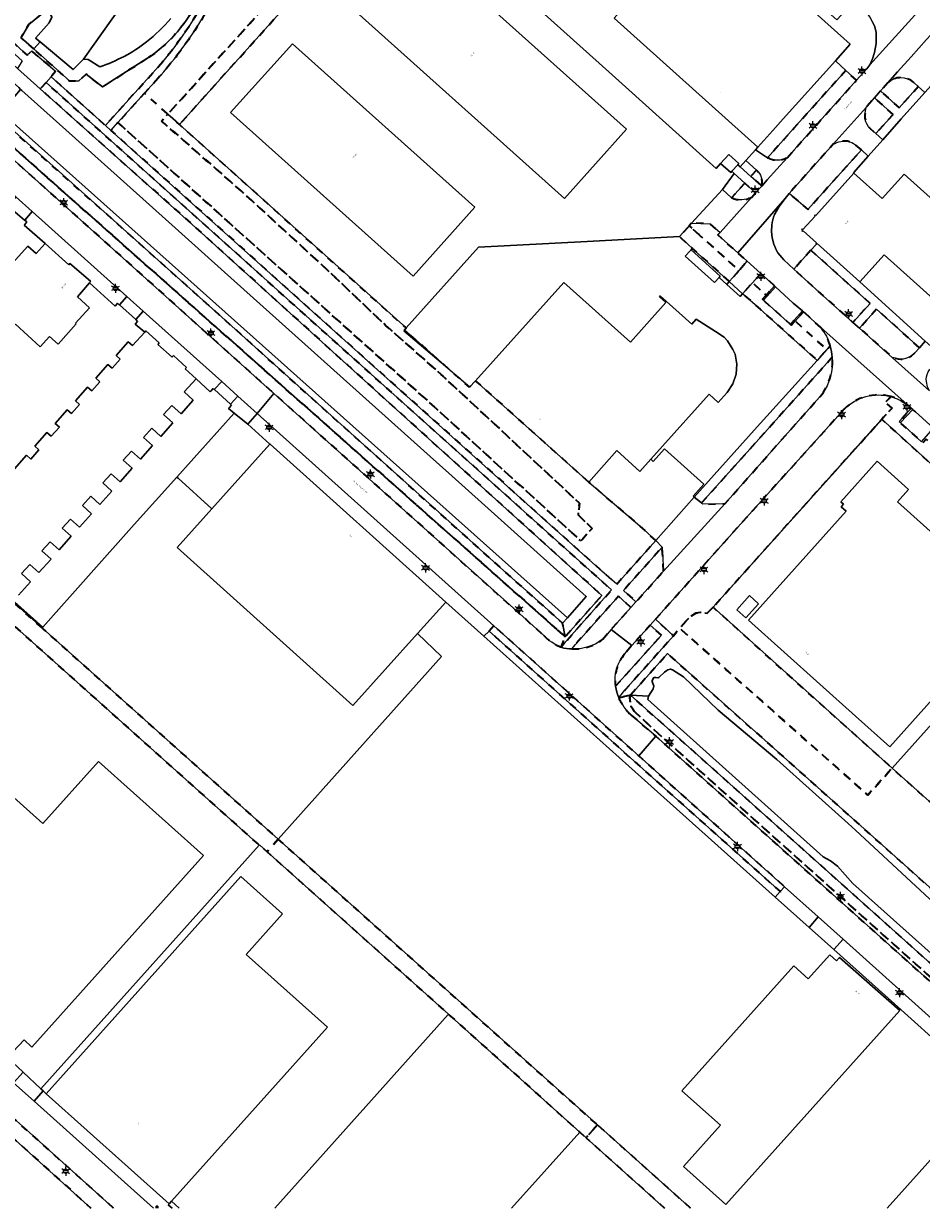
# Model space of a CAD drawing. Extents: x 105780 to 185197, y 477999 to 525027.
# Tile 46 of 256: x 106770 to 107018, y 478000 to 478327. Entities that reach past the tile are written whole.
import ezdxf
from ezdxf.enums import TextEntityAlignment as Align

# ---------------------------------------------------------------- set-up
doc = ezdxf.new("R2010")
doc.units = 0
doc.linetypes.add('XX-HIDDEN', pattern=[4, 2, -2])
for name, color, linetype, lineweight in [('B-GV-GR-HAAG_01-G', 252, 'GR-HAAG1', 13), ('B-GV-GR-MATERIAALGRENS-G', 252, 'XX-HIDDEN', 35), ('B-RO-IE-MEUBILAIR_WEGMEUBILAIR-S', 252, 'Continuous', 25), ('B-RO-IE-TERREINAFSCHEIDING_KUNSTMATIG_HEKWERK-G', 252, 'IE-TERREINAFSCHEIDING-KUNSTMATIG', 18), ('B-WE-GW-WATERGANG_SLOOT_INSTEEK-G', 252, 'Continuous', 30), ('B-XX-KG-KADASTRAAL_BEBOUWING-G', 252, 'Continuous', 20), ('B1-WE-OG-BEBOUWING-T18', 7, 'Continuous', 18), ('B1-WE-OG-TERREIN_ERF-GV', 252, 'Continuous', 18), ('B1-WE-OG-TOPOGRAFIE-T18', 10, 'Continuous', 18), ('B1-WE-VH-VERHARDING_ASFALT-GV', 252, 'Continuous', 18), ('B1-WE-VH-VERHARDING_BEDRIJFSVLOERPLAAT-GV', 252, 'Continuous', 18), ('B1-WE-VH-VERHARDING_BETONSTRAATSTEEN-GV', 252, 'Continuous', 18), ('B1-WE-VH-VERHARDING_TEGEL-GV', 252, 'Continuous', 18)]:
    doc.layers.add(name, color=color, linetype=linetype, lineweight=lineweight)
doc.styles.add('NLCS-ISO', font='NLCS-ISO.ttf')
doc.styles.add('NLCS-ISO-M200-T18', font='NLCS-ISO.ttf', dxfattribs={"height": 0.36})
doc.linetypes.add('GR-HAAG1', pattern='A,6,[176,NLCS.shx,S=0.125,R=0,X=0,Y=0],-2', length=8)
doc.linetypes.add('IE-TERREINAFSCHEIDING-KUNSTMATIG', pattern='A,4,[82,NLCS.SHX,S=0.75,R=90,X=0,Y=0],4,-2', length=10)

# ---------------------------------------------------------------- blocks, each defined once
blk = doc.blocks.new('B-SIE-WEG_LICHTMAST-SO')
at = {"ltscale": 0.1}
for p, q in [((-1.1, 0.63), (-2.19, 1.27)), ((0, 1.27), (0, 2.53)), ((1.1, 0.63), (2.19, 1.27)), ((-1.1, -0.63), (-2.19, -1.27)), ((0, -1.27), (0, -2.53)), ((1.1, -0.63), (2.19, -1.27))]:
    blk.add_line(p, q, dxfattribs=at)
at = {"flags": 128}
for points in [[(-1.16, 0.5), (1.16, 0.5)], [(-1.16, -0.5), (1.16, -0.5)]]:
    blk.add_lwpolyline(points, dxfattribs=at)
at = {"ltscale": 0.1}
blk.add_circle((0, 0), 1.27, dxfattribs=at)
at = {"style": 'NLCS-ISO'}
blk.add_attdef('TYPE', text='', height=1.8, dxfattribs=at).set_placement((0, 2.53), align=Align.BOTTOM_CENTER)

msp = doc.modelspace()

# ---------------------------------------------------------------- linework, layer by layer
at = {"layer": 'B-GV-GR-HAAG_01-G', "flags": 128}
for points in [[(106997.329, 478313.97), (106994.455, 478316.61), (106980.056, 478300.556), (106977.205, 478297.377), (106973.106, 478292.807), (106972.433, 478292.056), (106975.757, 478289.854), (106980.178, 478294.77), (106982.951, 478297.898)], [(106969.762, 478289.079), (106968.192, 478287.329), (106971.138, 478284.716), (106972.695, 478286.448)], [(106969.476, 478282.868), (106966.568, 478285.517), (106963.268, 478281.126), (106965.838, 478278.821)]]:
    msp.add_lwpolyline(points, close=True, dxfattribs=at)
at = {"layer": 'B-GV-GR-MATERIAALGRENS-G', "flags": 128}
for points in [[(106849.187, 478423.126), (106846.704, 478419.55), (106762.784, 478325.963), (106771.424, 478318.178), (106772.682, 478319.227), (106773.251, 478319.874), (106769.783, 478322.986), (106771.85, 478326.668), (106776.758, 478330.557), (106779.704, 478332.547), (106779.862, 478332.685), (106789.839, 478344.024)], [(106807.59, 478311.856), (106803.8, 478307.661), (106810.25, 478301.891), (106858.026, 478354.751), (106870.089, 478369.139)], [(106804.478, 478317.199), (106792.194, 478309.418), (106787.743, 478312.957), (106785.696, 478311.055), (106783.182, 478310.961), (106773.251, 478319.874), (106772.682, 478319.227), (106779.277, 478313.649), (106778.03, 478312.199), (106793.012, 478298.766), (106807.687, 478315.058)], [(107000.3, 478311.241), (106997.329, 478313.97), (106982.951, 478297.898), (106980.178, 478294.77), (106975.757, 478289.854)], [(106748.106, 478310.01), (106747.944, 478309.829), (106747.005, 478308.747), (106747.215, 478307.63), (106839.529, 478224.807), (106909.096, 478162.393), (106913.986, 478158.043)], [(106918.78, 478154.765), (106919.904, 478157.651), (106748.106, 478310.01)], [(106981.133, 478289.857), (106983.104, 478292.057), (106986.03, 478295.323), (107000.3, 478311.241)], [(107008.952, 478310.552), (107006.955, 478308.279), (107012.071, 478303.634), (107017.339, 478309.512), (107016.091, 478310.643)], [(106972.695, 478286.448), (106971.138, 478284.716), (106974.14, 478282.053)], [(106969.476, 478282.868), (106965.838, 478278.821)], [(106971.368, 478278.96), (106972.447, 478280.163), (106969.476, 478282.868)], [(106985.952, 478247.1), (106985.685, 478247.329), (106983.383, 478244.751), (106992.114, 478236.914), (106993.031, 478237.933)], [(106990.495, 478242.985), (106985.952, 478247.1)], [(106993.604, 478234.789), (106973.434, 478212.308), (106957.557, 478194.596), (106957.908, 478194.243), (106963.977, 478194.369), (106990.825, 478224.628)], [(107007.239, 478217.669), (107010.091, 478220.716), (107008.265, 478222.337), (107009.732, 478223.944)], [(107009.732, 478223.944), (107008.265, 478222.337), (107010.091, 478220.716), (107007.239, 478217.669), (107022.355, 478203.998), (107023.754, 478205.545), (107023.941, 478205.752), (107024.423, 478206.418), (107024.803, 478207.284), (107024.844, 478207.439), (107019.533, 478212.219), (107018.622, 478211.196), (107018.251, 478211.501), (107012.403, 478216.757), (107012.043, 478217.072), (107012.994, 478218.104), (107015.392, 478220.704)], [(107015.392, 478220.704), (107014.241, 478221.721)], [(106996.923, 478220.466), (106970.717, 478191.452), (106944.811, 478162.488), (106949.815, 478157.934), (106951.487, 478160.016), (106953.301, 478162.063), (106954.779, 478163.479), (106955.95, 478164.15), (106957.265, 478164.379), (106959.076, 478164.17), (106960.693, 478165.83), (107007.041, 478217.448), (107007.239, 478217.669)], [(106938.049, 478165.779), (106934.593, 478168.83), (106922.724, 478155.572), (106921.695, 478154.323)], [(106930.261, 478157.017), (106932.592, 478159.695), (106938.049, 478165.779)], [(107054.544, 478081.764), (107010.108, 478121.407), (107003.425, 478113.959), (106951.487, 478160.016), (106949.815, 478157.934), (106946.598, 478154.336), (106944.438, 478151.92), (106937.931, 478144.642), (106936.393, 478142.922), (106935.958, 478142.435), (106934.676, 478140.812), (106937.885, 478141.589), (106948.093, 478153.008), (106966.401, 478136.745), (107117.077, 478002.256), (107117.247, 478002.105), (107119.603, 478000.013)], [(106946.438, 478158.077), (106943.372, 478160.879), (106938.324, 478155.235), (106936.31, 478152.91)], [(106933.793, 478143.991), (106935.641, 478146.017), (106946.438, 478158.077)], [(106937.885, 478141.589), (106934.676, 478140.812)], [(107096.141, 478000.013), (106955.683, 478125.69), (106937.885, 478141.589)], [(107091.888, 478000.013), (106945.582, 478130.935), (106939.143, 478136.942)], [(106939.143, 478136.942), (106945.582, 478130.935), (107091.888, 478000.013)], [(106938.121, 478135.999), (106944.907, 478130.197), (107057.294, 478029.654), (107090.427, 478000.013)], [(106719.086, 478068.308), (106716.446, 478065.415), (106788.991, 478000.013)], [(106795.272, 478000.013), (106791.322, 478003.552), (106746.415, 478043.856), (106730.615, 478058.036), (106719.086, 478068.308)], [(106928.827, 478022.955), (106925.654, 478019.425), (106947.349, 478000.013)], [(106954.467, 478000.013), (106928.827, 478022.955)]]:
    msp.add_lwpolyline(points, dxfattribs=at)
for points in [[(106873.554, 478366.026), (106871.243, 478368.102), (106870.089, 478369.139), (106858.026, 478354.751), (106810.25, 478301.891), (106813.46, 478299.02)], [(106750.381, 478312.556), (106749.039, 478311.054), (106748.106, 478310.01), (106919.904, 478157.651), (106919.196, 478161.38), (106912.355, 478167.543), (106902.077, 478176.703), (106884.1, 478192.845), (106851.7, 478221.939), (106825.156, 478245.857), (106761.745, 478302.494)], [(106776.632, 478310.644), (106775.011, 478308.908), (106819.54, 478269.145), (106930.002, 478169.076), (106919.904, 478157.651), (106918.78, 478154.765), (106919.602, 478155.8), (106932.665, 478170.579), (106929.17, 478173.764)], [(106854.033, 478259.122), (106830.699, 478280.501), (106808.511, 478299.964), (106810.25, 478301.891), (106803.8, 478307.661), (106796.481, 478299.561), (106840.131, 478260.258), (106882.439, 478222.333), (106924.18, 478184.15), (106927.335, 478187.587), (106923.542, 478191.231), (106923.813, 478194.553), (106885.695, 478230.043), (106870.446, 478243.513)], [(107010.448, 478301.77), (107005.273, 478306.365), (107002.961, 478303.749), (107002.589, 478301.832), (107002.604, 478300.763), (107002.888, 478299.757), (107003.107, 478299.233), (107003.625, 478298.364), (107004.099, 478297.923), (107005.605, 478296.523)], [(106926.387, 478200.363), (106895.194, 478228.323), (106893.486, 478226.506), (106875.547, 478242.406), (106875.978, 478242.886), (106813.46, 478299.02), (106810.25, 478301.891), (106808.511, 478299.964), (106830.699, 478280.501), (106854.033, 478259.122), (106870.446, 478243.513), (106885.695, 478230.043), (106923.813, 478194.553), (106923.542, 478191.231), (106927.335, 478187.587), (106924.18, 478184.15), (106882.439, 478222.333), (106840.131, 478260.258), (106796.481, 478299.561), (106794.532, 478297.404), (106930.039, 478175.795), (106934.11, 478172.197), (106944.876, 478184.236), (106940.498, 478188.281)], [(107001.661, 478292.023), (107000, 478293.437), (106999.453, 478293.821), (106998.96, 478294.058), (106998.351, 478294.277), (106997.773, 478294.416), (106996.611, 478294.461), (106995.449, 478294.288), (106994.893, 478294.079), (106993.866, 478293.594), (106981.753, 478280.014), (106986.821, 478275.584)], [(106956.745, 478268.706), (106954.113, 478271.068), (106951.409, 478268.103), (106955.001, 478264.85), (106954.975, 478264.821), (106965.198, 478255.7), (106967.165, 478257.954), (106967.851, 478258.74)], [(106954.796, 478271.816), (106954.113, 478271.068), (106956.745, 478268.706), (106967.851, 478258.74), (106969.705, 478260.864), (106970.006, 478261.414), (106967.558, 478263.611), (106962.042, 478268.559), (106962.624, 478269.208), (106959.921, 478271.631)], [(106987.689, 478264.366), (106983.025, 478259.106), (106991.053, 478251.759), (106999.32, 478244.412), (107004.039, 478249.676)], [(106973.859, 478257.957), (106971.548, 478255.369), (106975.344, 478251.962), (106977.627, 478254.52)], [(106974.617, 478250.548), (106974.319, 478250.815), (106975.344, 478251.962), (106971.548, 478255.369), (106968.831, 478252.326), (106973.676, 478248.086), (106989.44, 478233.944), (106992.114, 478236.914), (106983.383, 478244.751), (106982.348, 478243.592), (106982.05, 478243.859)], [(107005.847, 478248.052), (107001.124, 478242.808), (107010.268, 478234.681), (107010.688, 478234.633), (107011.81, 478234.343), (107012.487, 478234.293), (107013.129, 478234.312), (107013.811, 478234.42), (107014.409, 478234.609), (107015.477, 478235.184), (107016.522, 478236.112), (107017.713, 478237.39)], [(106775.527, 478160.126), (106746.788, 478185.84), (106745.406, 478184.125), (106743.71, 478182.226), (106835.408, 478100.176), (106835.46, 478100.129), (106835.534, 478100.211), (106837.648, 478098.318), (106840.676, 478101.831), (106775.799, 478159.882)], [(106947.059, 478175.798), (106946.671, 478182.403), (106935.993, 478170.459), (106939.433, 478167.323)], [(106960.693, 478165.83), (106959.076, 478164.17), (106957.265, 478164.379), (106955.95, 478164.15), (106954.779, 478163.479), (106953.301, 478162.063), (106951.487, 478160.016), (107003.425, 478113.959), (107010.108, 478121.407)], [(106900.252, 478160.653), (106898.884, 478159.235), (106938.798, 478123.42), (106979.224, 478087.339), (106980.444, 478088.699), (106940.222, 478124.788)], [(106840.676, 478101.831), (106837.648, 478098.318), (106887.666, 478053.521), (106923.912, 478020.984), (106925.654, 478019.425), (106928.827, 478022.955)]]:
    msp.add_lwpolyline(points, close=True, dxfattribs=at)
for points in [[(106807.687, 478315.058, 0.069417), (106823.124, 478338.721)], [(106818.907, 478334.104, -0.1403599), (106804.478, 478317.199)], [(106822.527, 478333.037, -0.036303), (106813.472, 478319.029)], [(106813.472, 478319.029, -0.020138), (106807.59, 478311.856)], [(107016.091, 478310.643, 0.3834096), (107008.952, 478310.552)], [(106975.757, 478289.854, 0.2502152), (106981.133, 478289.857)], [(106974.14, 478282.053, 0.2761633), (106972.695, 478286.448)], [(106965.838, 478278.821, 0.2377946), (106971.368, 478278.96)], [(106993.031, 478237.933, 0.0914557), (106990.495, 478242.985)], [(106990.825, 478224.628, 0.1738935), (106993.604, 478234.789)], [(107009.732, 478223.944, 0.2716856), (106996.923, 478220.466)], [(107014.241, 478221.721, 0.0968779), (107009.732, 478223.944)], [(106913.986, 478158.043, 0.1092634), (106918.78, 478154.765)], [(106921.695, 478154.323, 0.1885699), (106930.261, 478157.017)], [(106936.31, 478152.91, 0.2161822), (106933.793, 478143.991)], [(106934.676, 478140.812, 0.0885235), (106938.121, 478135.999)], [(106939.143, 478136.942, -0.2565265), (106937.885, 478141.589)], [(106937.885, 478141.589, 0.2565265), (106939.143, 478136.942)]]:
    msp.add_lwpolyline(points, format="xyb", dxfattribs=at)
at = {"layer": 'B-RO-IE-MEUBILAIR_WEGMEUBILAIR-S'}
for points in [[(106806.996, 478000.346), (106806.846, 478000.346)], [(106806.963, 478000.629), (106807.069, 478000.523)], [(106806.963, 478000.063), (106807.069, 478000.169)], [(106807.246, 478000.746), (106807.246, 478000.596)], [(106807.246, 478000.096), (106807.246, 477999.946)], [(106807.423, 478000.523), (106807.529, 478000.629)], [(106807.423, 478000.169), (106807.529, 478000.063)], [(106807.646, 478000.346), (106807.496, 478000.346)]]:
    msp.add_lwpolyline(points, dxfattribs=at)
msp.add_circle((106807.246, 478000.346), 0.2, dxfattribs=at)
at = {"layer": 'B-RO-IE-TERREINAFSCHEIDING_KUNSTMATIG_HEKWERK-G', "flags": 128}
for points in [[(106875.978, 478242.886), (106875.547, 478242.406), (106875.356, 478242.125), (106893.6, 478226.627), (106895.194, 478228.323)], [(106960.693, 478165.83), (107007.239, 478217.668)], [(107010.108, 478121.407), (106960.693, 478165.83)], [(107010.108, 478121.407), (107054.544, 478081.764), (107075.275, 478062.923), (107089.753, 478049.981), (107109.545, 478032.2), (107141.83, 478003.471), (107142.059, 478003.15), (107145.578, 478000.013)]]:
    msp.add_lwpolyline(points, dxfattribs=at)
at = {"layer": 'B-WE-GW-WATERGANG_SLOOT_INSTEEK-G', "flags": 128}
for points in [[(106777.481, 478327.089), (106773.743, 478322.876), (106774.979, 478321.841), (106784.106, 478314.204), (106786.974, 478317.076), (106807.758, 478346.392)], [(106807.758, 478346.392), (106786.974, 478317.076), (106788.227, 478316.963), (106791.457, 478314.915)], [(106791.457, 478314.915), (106788.227, 478316.963), (106786.974, 478317.076), (106784.106, 478314.204), (106774.979, 478321.841), (106773.251, 478319.874), (106783.182, 478310.961), (106785.696, 478311.055), (106787.743, 478312.957), (106792.194, 478309.418), (106804.478, 478317.199)], [(107117.077, 478002.256), (106966.401, 478136.745), (106948.093, 478153.008), (106937.885, 478141.589), (106942.937, 478141.238), (106943.528, 478142.301), (106943.677, 478142.57), (106944.171, 478143.32), (106944.333, 478144.068), (106943.945, 478145.365), (106943.911, 478145.477), (106943.992, 478145.809), (106944.321, 478146.392), (106944.847, 478146.41), (106944.876, 478146.407), (106945.455, 478146.345), (106945.732, 478146.399), (106947.301, 478147.902), (106947.963, 478148.403), (106948.254, 478148.502), (106948.957, 478148.74), (106949.539, 478148.578), (106952.538, 478146.601), (106962.132, 478137.438), (106978.308, 478123.826), (106997.991, 478106.166), (107000, 478104.26), (107021.738, 478084.116)], [(107021.738, 478084.116), (107000, 478104.26), (106997.991, 478106.166), (106978.308, 478123.826), (106962.132, 478137.438), (106952.538, 478146.601), (106949.539, 478148.578), (106948.957, 478148.74), (106948.254, 478148.502), (106947.963, 478148.403), (106947.301, 478147.902), (106945.732, 478146.399), (106945.455, 478146.345), (106944.876, 478146.407), (106944.847, 478146.41), (106944.321, 478146.392), (106943.992, 478145.809), (106943.911, 478145.477), (106943.945, 478145.365), (106944.333, 478144.068), (106944.171, 478143.32), (106943.677, 478142.57), (106943.528, 478142.301), (106942.937, 478141.238), (106942.718, 478140.341), (106991.109, 478096.934), (106993.144, 478095.862), (106995.073, 478094.33), (106999.284, 478089.601), (107099.577, 478000.013)], [(107099.577, 478000.013), (106999.284, 478089.601), (106995.073, 478094.33), (106993.144, 478095.862), (106991.109, 478096.934), (106942.718, 478140.341), (106942.937, 478141.238), (106937.885, 478141.589), (106955.683, 478125.69), (107096.141, 478000.013)]]:
    msp.add_lwpolyline(points, dxfattribs=at)
for points in [[(106804.478, 478317.199, 0.1403599), (106818.907, 478334.104)], [(106811.089, 478328.298, -0.0475832), (106804.366, 478321.844)], [(106804.366, 478321.844, 0.0475832), (106811.089, 478328.298)], [(106804.366, 478321.844, -0.0470881), (106798.201, 478317.84)], [(106798.201, 478317.84, 0.0470881), (106804.366, 478321.844)], [(106798.201, 478317.84, -0.0363145), (106791.457, 478314.915)], [(106791.457, 478314.915, 0.0363145), (106798.201, 478317.84)]]:
    msp.add_lwpolyline(points, format="xyb", dxfattribs=at)
for points in [[(106777.481, 478327.089), (106778.257, 478328.668), (106777.583, 478330.145), (106779.704, 478332.547), (106776.758, 478330.557), (106771.85, 478326.668), (106769.783, 478322.986), (106773.251, 478319.874), (106774.979, 478321.841), (106773.743, 478322.876)], [(106775.011, 478308.908), (106768.767, 478314.528), (106759.585, 478322.86), (106758.651, 478321.817), (106757.047, 478320.018), (106764.664, 478313.196), (106769.09, 478309.233), (106769.626, 478308.706), (106769.924, 478308.413), (106780.308, 478299.11), (106808.671, 478273.695), (106825.848, 478258.238), (106882.654, 478207.406), (106887.772, 478202.827), (106925.697, 478168.735), (106920.521, 478162.879), (106919.196, 478161.38), (106919.904, 478157.651), (106930.002, 478169.076), (106819.54, 478269.145)], [(106751.515, 478313.825), (106750.381, 478312.556), (106761.745, 478302.494), (106825.156, 478245.857), (106851.7, 478221.939), (106884.1, 478192.845), (106902.077, 478176.703), (106912.355, 478167.543), (106919.196, 478161.38), (106920.521, 478162.879), (106764.263, 478302.439), (106759.223, 478306.941), (106759.2, 478306.962)], [(106808.671, 478273.695), (106780.308, 478299.11), (106769.924, 478308.413), (106769.626, 478308.706), (106766.464, 478305.044), (106764.263, 478302.439), (106920.521, 478162.879), (106925.697, 478168.735), (106887.772, 478202.827), (106882.654, 478207.406), (106825.848, 478258.238)]]:
    msp.add_lwpolyline(points, close=True, dxfattribs=at)
at = {"layer": 'B-XX-KG-KADASTRAAL_BEBOUWING-G', "flags": 128}
for points in [[(106856.839, 478334.966), (106919.722, 478278.624), (106936.839, 478297.727), (106873.956, 478354.07)], [(106983.605, 478334.638), (106980.264, 478330.912), (106967.758, 478336.439), (106966.92, 478335.505), (106958.469, 478343.084), (106951.864, 478349.007), (106949.601, 478346.483), (106933.398, 478328.414), (106973.106, 478292.807), (106977.205, 478297.377), (106980.056, 478300.556), (106994.455, 478316.61), (106998.58, 478321.21)], [(106877.943, 478257.17), (106894.978, 478276.183), (106844.607, 478321.315), (106827.571, 478302.301)], [(106962.78, 478288.25), (106965.59, 478285.74), (106965.916, 478286.11), (106967.517, 478287.928), (106967.81, 478288.26), (106965.017, 478290.755)], [(106999.59, 478285.64), (106989.044, 478273.946), (106988.858, 478274.113), (106988.684, 478273.92), (106988.87, 478273.753), (106985.524, 478270.043), (106985.338, 478270.21), (106985.164, 478270.017), (106985.35, 478269.85), (106985.183, 478269.664), (106985.377, 478269.49), (106985.544, 478269.676), (106989.268, 478266.338), (106989.101, 478266.151), (106989.295, 478265.978), (106989.461, 478266.164), (107001.2, 478255.64), (107007.89, 478263.08), (107033.96, 478239.71), (107047.5, 478254.79), (107013.413, 478285.33), (107007.412, 478278.632)], [(106788.589, 478255.341), (106788.67, 478255.435), (106788.942, 478255.752), (106783.197, 478260.683), (106782.892, 478260.327), (106776.432, 478266.171), (106773.877, 478263.393), (106771.572, 478265.5), (106766.527, 478259.856), (106766.629, 478259.586), (106762.881, 478255.466), (106766.292, 478252.355), (106762.777, 478248.42), (106768.019, 478243.737), (106768.228, 478243.971), (106775.037, 478237.714), (106777.608, 478240.512), (106779.931, 478238.417), (106784.974, 478244.046), (106784.783, 478244.217), (106788.642, 478248.45), (106785.294, 478251.502)], [(106895.194, 478228.323), (106926.387, 478200.363), (106934.15, 478209.023), (106940.516, 478203.316), (106943.531, 478206.679), (106959.607, 478224.611), (106962.121, 478222.357), (106964.571, 478225.083), (106966.166, 478227.432), (106967.096, 478230.091), (106967.302, 478232.879), (106966.786, 478235.646), (106966.205, 478236.944), (106964.682, 478239.31), (106963.745, 478240.353), (106961.417, 478241.924), (106956.056, 478245.287), (106954.841, 478243.929), (106946.1, 478251.752), (106945.887, 478251.514), (106947.675, 478249.913), (106937.902, 478238.999), (106919.519, 478255.461)], [(106822.415, 478193.004), (106812.826, 478182.341), (106861.335, 478138.718), (106879.169, 478158.549), (106886.975, 478167.23), (106838.466, 478210.853), (106838.417, 478210.799)], [(107000, 478135.792), (107009.45, 478127.33), (107043.97, 478165.82), (107011.59, 478194.89), (107014.62, 478198.3), (107005.96, 478206.11), (106995.938, 478194.936), (106996.727, 478194.228), (106996.06, 478193.484), (106997.4, 478192.282), (106970.459, 478162.243)], [(106973.26, 478166.795), (106970.779, 478169.017), (106967.271, 478165.098), (106969.751, 478162.877)], [(106713.391, 478088.523), (106753.73, 478052.48), (106765.999, 478041.518), (106770.558, 478046.428), (106772.727, 478044.376), (106820.098, 478097.307), (106791.082, 478123.258), (106775.787, 478106.177), (106741.783, 478136.531), (106709.9, 478100.821), (106710.088, 478100.302), (106711.763, 478096.615), (106712.045, 478091.003), (106712.621, 478089.646), (106713.309, 478088.643)], [(106776.671, 478031.538), (106810.567, 478001.175), (106811.23, 478001.916), (106854.267, 478049.975), (106831.895, 478070.014), (106841.904, 478081.191), (106830.38, 478091.499)], [(106964.224, 478000.983), (107012.291, 478054.549), (106995.608, 478069.165), (106994.774, 478068.259), (106992.911, 478069.903), (106986.983, 478063.293), (106983.008, 478066.835), (106952.133, 478032.397), (106962.773, 478022.868), (106952.56, 478011.466)]]:
    msp.add_lwpolyline(points, close=True, dxfattribs=at)
for points in [[(106769.028, 478169.135), (106772.385, 478172.86), (106769.881, 478175.116), (106772.151, 478177.648), (106774.641, 478175.392), (106778.006, 478179.11), (106775.483, 478181.378), (106777.741, 478183.895), (106780.256, 478181.648), (106783.596, 478185.386), (106781.106, 478187.628), (106783.356, 478190.148), (106785.854, 478187.902), (106789.201, 478191.628), (106786.697, 478193.877), (106788.974, 478196.423), (106791.469, 478194.166), (106794.828, 478197.891), (106792.324, 478200.142), (106794.587, 478202.666), (106797.093, 478200.427), (106800.432, 478204.164), (106797.928, 478206.395), (106800.198, 478208.91), (106802.703, 478206.68), (106806.04, 478210.417), (106803.533, 478212.655), (106805.814, 478215.186), (106808.305, 478212.932), (106811.654, 478216.668), (106809.016, 478219.039), (106811.309, 478221.531), (106813.918, 478219.196), (106817.26, 478222.929), (106814.733, 478225.253), (106818.024, 478228.879), (106815.021, 478231.605), (106815.114, 478231.709), (106815.391, 478232.018), (106811.76, 478235.268), (106811.487, 478234.963), (106811.396, 478234.861), (106807.49, 478238.343), (106807.592, 478238.457), (106807.87, 478238.766), (106804.182, 478242.075), (106803.903, 478241.768), (106803.873, 478241.735), (106800.488, 478238.008), (106799.308, 478239.01), (106795.979, 478235.287), (106797.125, 478234.265), (106794.869, 478231.744), (106793.708, 478232.781), (106790.365, 478229.039), (106791.506, 478228.006), (106789.26, 478225.496), (106788.107, 478226.527), (106784.763, 478222.789), (106785.903, 478221.769), (106783.64, 478219.236), (106782.498, 478220.263), (106779.149, 478216.547), (106780.299, 478215.511), (106778.028, 478212.978), (106776.881, 478214.013), (106773.52, 478210.271), (106774.683, 478209.238), (106772.409, 478206.717), (106771.259, 478207.747), (106767.92, 478204.018)], [(107073.636, 478000.013), (107049.916, 478021.247), (107037.661, 478032.218), (107008.801, 478000.013)]]:
    msp.add_lwpolyline(points, dxfattribs=at)
at = {"layer": 'B1-WE-OG-TERREIN_ERF-GV', "flags": 128}
for points in [[(106966.568, 478285.517), (106965.916, 478286.11), (106965.59, 478285.74), (106962.78, 478288.25), (106961.597, 478286.925), (106931.919, 478313.589), (106906.183, 478336.712), (106873.554, 478366.026), (106813.46, 478299.02), (106875.978, 478242.886), (106895.945, 478265.156), (106925.99, 478266.722), (106951.409, 478268.103), (106954.113, 478271.068), (106954.796, 478271.816), (106963.268, 478281.126)], [(106856.839, 478334.966), (106873.956, 478354.07), (106936.839, 478297.727), (106919.722, 478278.624)], [(106877.943, 478257.17), (106827.571, 478302.301), (106844.607, 478321.315), (106894.978, 478276.183)], [(106964.495, 478254.895), (106962.354, 478256.804), (106961.094, 478255.425), (106953.031, 478262.731), (106954.413, 478264.202), (106954.646, 478264.459), (106954.975, 478264.821), (106955.001, 478264.85), (106951.409, 478268.103), (106925.99, 478266.722), (106895.945, 478265.156), (106875.978, 478242.886), (106875.547, 478242.406), (106893.486, 478226.506), (106895.194, 478228.323), (106919.519, 478255.461), (106937.902, 478238.999), (106947.675, 478249.913), (106945.887, 478251.514), (106946.1, 478251.752), (106954.841, 478243.929), (106956.056, 478245.287), (106961.417, 478241.924), (106963.745, 478240.353), (106964.682, 478239.31), (106966.205, 478236.944), (106966.786, 478235.646), (106967.302, 478232.879), (106967.096, 478230.091), (106966.166, 478227.432), (106964.571, 478225.083), (106962.121, 478222.357), (106959.607, 478224.611), (106943.531, 478206.679), (106944.198, 478206.072), (106947.329, 478209.518), (106958.196, 478199.74), (106955.192, 478196.421), (106955.491, 478196.149), (106972.08, 478214.666), (106989.44, 478233.944), (106973.676, 478248.086), (106968.831, 478252.326), (106968.199, 478251.592)], [(106954.646, 478264.459), (106954.413, 478264.202), (106953.031, 478262.731), (106961.094, 478255.425), (106962.354, 478256.804), (106962.661, 478257.134)], [(106954.975, 478264.821), (106954.646, 478264.459), (106962.661, 478257.134), (106962.354, 478256.804), (106964.495, 478254.895), (106965.198, 478255.7)], [(106965.198, 478255.7), (106964.495, 478254.895), (106968.199, 478251.592), (106968.831, 478252.326)], [(106745.333, 478187.491), (106705.958, 478222.752), (106705.77, 478222.542), (106746.788, 478185.84), (106775.527, 478160.126), (106775.704, 478160.324)], [(106838.417, 478210.799), (106832.28, 478216.306), (106828.548, 478219.332), (106812.72, 478201.686), (106813.055, 478201.403), (106822.415, 478193.004)], [(107037.993, 478189.856), (107034.485, 478193.029), (107026.744, 478200.029), (107022.355, 478203.998), (107007.239, 478217.669), (107007.041, 478217.448), (106960.693, 478165.83), (107010.108, 478121.407), (107056.729, 478173.369), (107056.69, 478173.406), (107045.254, 478183.458), (107043.645, 478184.872)], [(106943.531, 478206.679), (106940.516, 478203.316), (106934.15, 478209.023), (106926.387, 478200.363), (106940.498, 478188.281), (106944.876, 478184.236), (106955.491, 478196.149), (106955.192, 478196.421), (106958.196, 478199.74), (106947.329, 478209.518), (106944.198, 478206.072)], [(107000, 478135.792), (106970.459, 478162.243), (106997.4, 478192.282), (106996.06, 478193.484), (106996.727, 478194.228), (106995.938, 478194.936), (107005.96, 478206.11), (107014.62, 478198.3), (107011.59, 478194.89), (107043.97, 478165.82), (107009.45, 478127.33)], [(106812.826, 478182.341), (106822.415, 478193.004), (106813.055, 478201.403), (106812.72, 478201.686), (106800.992, 478188.612), (106775.704, 478160.324), (106775.527, 478160.126), (106775.799, 478159.882), (106840.676, 478101.831), (106885.796, 478152.224), (106879.169, 478158.549), (106861.335, 478138.718)], [(106683.633, 478115.176), (106686.743, 478112.398), (106691.453, 478108.192), (106694.464, 478105.493), (106713.391, 478088.523), (106713.309, 478088.643), (106712.621, 478089.646), (106712.045, 478091.003), (106711.763, 478096.615), (106710.088, 478100.302), (106709.9, 478100.821), (106741.783, 478136.531), (106775.787, 478106.177), (106791.082, 478123.258), (106820.098, 478097.307), (106772.727, 478044.376), (106770.558, 478046.428), (106765.999, 478041.518), (106770.283, 478037.511), (106775.193, 478032.919), (106835.46, 478100.129), (106835.408, 478100.176), (106743.71, 478182.226)], [(107066.691, 478164.447), (107061.995, 478168.654), (107057.966, 478172.263), (107056.729, 478173.369), (107010.108, 478121.407), (107054.544, 478081.764), (107072.445, 478101.657), (107088.267, 478119.328), (107101.05, 478133.667), (107097.966, 478136.43), (107093.384, 478140.534)], [(106973.26, 478166.795), (106969.751, 478162.877), (106967.271, 478165.098), (106970.779, 478169.017)], [(106964.224, 478000.983), (106952.56, 478011.466), (106962.773, 478022.868), (106952.133, 478032.397), (106983.008, 478066.835), (106986.983, 478063.293), (106992.911, 478069.903), (106994.774, 478068.259), (106995.608, 478069.165), (107012.291, 478054.549)]]:
    msp.add_lwpolyline(points, close=True, dxfattribs=at)
for points in [[(106906.183, 478336.712), (106931.919, 478313.589), (106961.597, 478286.925), (106962.78, 478288.25), (106965.017, 478290.755), (106967.81, 478288.26), (106967.517, 478287.928), (106968.192, 478287.329), (106969.762, 478289.079), (106972.433, 478292.056), (106973.106, 478292.807), (106933.398, 478328.414)], [(107019.181, 478307.842), (107012.632, 478300.557), (107007.539, 478294.815), (107003.538, 478290.305), (106999.484, 478285.735), (106999.59, 478285.64), (107007.412, 478278.632), (107013.413, 478285.33), (107047.5, 478254.79)], [(106766.527, 478259.856), (106771.572, 478265.5), (106773.877, 478263.393), (106776.432, 478266.171), (106770.597, 478271.236), (106770.791, 478271.478), (106771.322, 478272.142), (106770.748, 478272.625), (106770.7, 478272.666), (106766.175, 478276.479)], [(107033.96, 478239.71), (107007.89, 478263.08), (107001.2, 478255.64), (107019.284, 478239.226)], [(106767.92, 478204.018), (106771.259, 478207.747), (106772.409, 478206.717), (106774.683, 478209.238), (106773.52, 478210.271), (106776.881, 478214.013), (106778.028, 478212.978), (106780.299, 478215.511), (106779.149, 478216.547), (106782.498, 478220.263), (106783.64, 478219.236), (106785.903, 478221.769), (106784.763, 478222.789), (106788.107, 478226.527), (106789.26, 478225.496), (106791.506, 478228.006), (106790.365, 478229.039), (106793.708, 478232.781), (106794.869, 478231.744), (106797.125, 478234.265), (106795.979, 478235.287), (106799.308, 478239.01), (106800.488, 478238.008), (106803.873, 478241.735), (106801.243, 478243.964), (106801.887, 478244.694), (106801.41, 478245.177), (106801.384, 478245.204), (106796.891, 478249.229), (106796.856, 478249.26), (106796.379, 478249.688), (106795.809, 478249.03), (106795.699, 478248.904), (106788.589, 478255.341), (106785.294, 478251.502), (106788.642, 478248.45), (106784.783, 478244.217), (106784.974, 478244.046), (106779.931, 478238.417), (106777.608, 478240.512), (106775.037, 478237.714), (106768.228, 478243.971)], [(106745.333, 478187.491), (106775.704, 478160.324), (106800.992, 478188.612), (106812.72, 478201.686), (106828.548, 478219.332), (106827.029, 478220.695), (106827.19, 478220.873), (106827.838, 478221.585), (106827.547, 478221.883), (106823.124, 478225.873), (106823.058, 478225.932), (106822.797, 478226.167), (106822.116, 478225.426), (106821.958, 478225.254), (106818.024, 478228.879), (106814.733, 478225.253), (106817.26, 478222.929), (106813.918, 478219.196), (106811.309, 478221.531), (106809.016, 478219.039), (106811.654, 478216.668), (106808.305, 478212.932), (106805.814, 478215.186), (106803.533, 478212.655), (106806.04, 478210.417), (106802.703, 478206.68), (106800.198, 478208.91), (106797.928, 478206.395), (106800.432, 478204.164), (106797.093, 478200.427), (106794.587, 478202.666), (106792.324, 478200.142), (106794.828, 478197.891), (106791.469, 478194.166), (106788.974, 478196.423), (106786.697, 478193.877), (106789.201, 478191.628), (106785.854, 478187.902), (106783.356, 478190.148), (106781.106, 478187.628), (106783.596, 478185.386), (106780.256, 478181.648), (106777.741, 478183.895), (106775.483, 478181.378), (106778.006, 478179.11), (106774.641, 478175.392), (106772.151, 478177.648), (106769.881, 478175.116), (106772.385, 478172.86), (106769.028, 478169.135)], [(106937.464, 478121.93), (106897.494, 478157.795), (106886.975, 478167.23), (106879.169, 478158.549), (106885.796, 478152.224), (106840.676, 478101.831), (106928.827, 478022.955), (106954.467, 478000.013)], [(107008.801, 478000.013), (107037.661, 478032.218), (107026.505, 478042.228), (107010.744, 478056.369), (106994.04, 478071.357), (106987.251, 478077.449), (106977.888, 478085.85), (106937.464, 478121.93)], [(106835.534, 478100.211), (106835.46, 478100.129), (106775.193, 478032.919), (106775.821, 478032.332), (106776.671, 478031.538), (106830.38, 478091.499), (106841.904, 478081.191), (106831.895, 478070.014), (106854.267, 478049.975), (106811.23, 478001.916), (106813.36, 478000.013)], [(106839.794, 478000.013), (106887.614, 478053.463), (106887.666, 478053.521), (106837.648, 478098.318), (106835.534, 478100.211)], [(106788.991, 478000.013), (106716.446, 478065.415)], [(106923.912, 478020.984), (106887.666, 478053.521), (106887.614, 478053.463), (106839.794, 478000.013)], [(106947.349, 478000.013), (106925.654, 478019.425), (106923.912, 478020.984), (106905.098, 478000.013)], [(106905.098, 478000.013), (106923.912, 478020.984)], [(106811.23, 478001.916), (106810.567, 478001.175), (106810.357, 478000.941), (106811.396, 478000.013)], [(106813.36, 478000.013), (106811.23, 478001.916)]]:
    msp.add_lwpolyline(points, dxfattribs=at)
at = {"layer": 'B1-WE-VH-VERHARDING_ASFALT-GV'}
for points in [[(106823.124, 478338.721, -0.069417), (106807.687, 478315.058)], [(106813.472, 478319.029, 0.036303), (106822.527, 478333.037)], [(106807.59, 478311.856, 0.020138), (106813.472, 478319.029)], [(106990.495, 478242.985, -0.0914557), (106993.031, 478237.933)], [(106993.604, 478234.789, -0.1738935), (106990.825, 478224.628)], [(106993.031, 478237.933, -0.0512455), (106993.604, 478234.789)], [(106996.923, 478220.466, -0.2716856), (107009.732, 478223.944)], [(107009.732, 478223.944, -0.0968779), (107014.241, 478221.721)], [(106918.78, 478154.765, -0.1092634), (106913.986, 478158.043)], [(106930.261, 478157.017, -0.1885699), (106921.695, 478154.323)], [(106921.695, 478154.323, -0.0866316), (106918.78, 478154.765)], [(106933.793, 478143.991, -0.2161822), (106936.31, 478152.91)], [(106934.676, 478140.812, -0.0439575), (106933.793, 478143.991)], [(106938.121, 478135.999, -0.0885235), (106934.676, 478140.812)]]:
    msp.add_lwpolyline(points, format="xyb", dxfattribs=at)
at = {"layer": 'B1-WE-VH-VERHARDING_ASFALT-GV', "flags": 128}
for points in [[(107021.742, 478335.136), (107003.967, 478315.487), (107003.125, 478314.39), (107000.3, 478311.241), (106986.03, 478295.323), (106983.104, 478292.057), (106981.133, 478289.857), (106978.348, 478286.749), (106975.679, 478283.771), (106974.14, 478282.053), (106972.447, 478280.163), (106971.368, 478278.96), (106968.835, 478276.134), (106962.624, 478269.208), (106962.042, 478268.559), (106967.558, 478263.611), (106980.562, 478278.637), (106981.753, 478280.014), (106993.866, 478293.594), (107002.961, 478303.749), (107005.273, 478306.365), (107006.955, 478308.279), (107008.952, 478310.552), (107011.563, 478313.523), (107015.378, 478317.741), (107019.634, 478322.447)], [(107004.728, 478327.348), (107005.311, 478325.941), (107005.679, 478324.415), (107005.739, 478323.593), (107005.708, 478321.371), (107005.306, 478318.897), (107004.741, 478317.154), (107003.967, 478315.487), (107021.742, 478335.136)], [(106807.687, 478315.058), (106793.012, 478298.766), (106794.532, 478297.404), (106796.481, 478299.561), (106803.8, 478307.661), (106807.59, 478311.856)], [(107020.419, 478225.564), (107010.268, 478234.681), (107001.124, 478242.808), (106999.32, 478244.412), (106991.053, 478251.759), (106983.025, 478259.106), (106980.269, 478261.705), (106978.622, 478263.582), (106978.207, 478264.24), (106977.472, 478265.967), (106977.029, 478267.738), (106976.859, 478269.504), (106976.932, 478271.263), (106977.015, 478271.977), (106977.397, 478273.424), (106977.677, 478274.154), (106978.908, 478276.4), (106980.562, 478278.637), (106967.558, 478263.611), (106970.006, 478261.414), (106973.859, 478257.957), (106977.627, 478254.52), (106977.923, 478254.251), (106982.853, 478249.754), (106985.381, 478247.589), (106985.685, 478247.329), (106985.952, 478247.1), (106990.495, 478242.985), (107014.241, 478221.721), (107015.392, 478220.704), (107015.795, 478220.348), (107015.871, 478220.281), (107016.171, 478220.016), (107016.53, 478219.699), (107021.507, 478215.21)], [(107014.241, 478221.721), (106990.495, 478242.985)], [(106913.986, 478158.043), (106909.096, 478162.393), (106839.529, 478224.807), (106834.884, 478219.304), (106900.252, 478160.653), (106940.222, 478124.788), (106944.907, 478130.197), (106938.121, 478135.999)], [(106990.825, 478224.628), (106963.977, 478194.369), (106947.059, 478175.798), (106939.433, 478167.323), (106938.049, 478165.779), (106932.592, 478159.695), (106938.324, 478155.235), (106943.372, 478160.879), (106944.811, 478162.488), (106970.717, 478191.452), (106996.923, 478220.466)], [(106936.31, 478152.91), (106938.324, 478155.235), (106932.592, 478159.695), (106930.261, 478157.017)], [(106773.378, 478029.504), (106767.695, 478034.599), (106763.316, 478038.526), (106751.148, 478049.437), (106746.415, 478043.856), (106791.322, 478003.552), (106795.272, 478000.013)], [(106806.266, 478000.013), (106773.378, 478029.504)]]:
    msp.add_lwpolyline(points, dxfattribs=at)
for points in [[(106747.215, 478307.63), (106742.915, 478311.488), (106727.358, 478325.445), (106722.757, 478319.98), (106722.856, 478319.909), (106747.761, 478297.257), (106752.417, 478293.299), (106755.502, 478290.531), (106768.286, 478279.061), (106772.776, 478275.032), (106798.961, 478251.537), (106803.449, 478247.51), (106825.105, 478228.079), (106829.552, 478224.089), (106834.884, 478219.304), (106839.529, 478224.807)], [(106944.907, 478130.197), (106940.222, 478124.788), (106980.444, 478088.699), (106989.712, 478080.383), (106996.578, 478074.223), (107029.134, 478045.011), (107040.248, 478035.039), (107052.488, 478024.057), (107057.294, 478029.654)]]:
    msp.add_lwpolyline(points, close=True, dxfattribs=at)
at = {"layer": 'B1-WE-VH-VERHARDING_BEDRIJFSVLOERPLAAT-GV', "flags": 128}
msp.add_lwpolyline([(106898.884, 478159.235), (106897.494, 478157.795), (106937.464, 478121.93), (106977.888, 478085.85), (106979.224, 478087.339), (106938.798, 478123.42)], close=True, dxfattribs=at)
at = {"layer": 'B1-WE-VH-VERHARDING_BETONSTRAATSTEEN-GV', "flags": 128}
for points in [[(107023.177, 478326.363), (107019.634, 478322.447), (107015.378, 478317.741), (107011.563, 478313.523), (107008.952, 478310.552)], [(107016.091, 478310.643), (107017.339, 478309.512), (107019.181, 478307.842), (107022.568, 478311.61), (107026.685, 478316.19), (107024.827, 478317.863)], [(106975.757, 478289.854), (106972.433, 478292.056), (106969.762, 478289.079), (106972.695, 478286.448)], [(106974.14, 478282.053), (106975.679, 478283.771), (106978.348, 478286.749), (106981.133, 478289.857)], [(106965.838, 478278.821), (106963.268, 478281.126), (106954.796, 478271.816), (106959.921, 478271.631), (106962.624, 478269.208), (106968.835, 478276.134)], [(106968.835, 478276.134), (106971.368, 478278.96)], [(106776.671, 478031.538), (106775.821, 478032.332), (106773.378, 478029.504), (106806.266, 478000.013)], [(106811.396, 478000.013), (106810.357, 478000.941), (106810.567, 478001.175), (106776.671, 478031.538)]]:
    msp.add_lwpolyline(points, dxfattribs=at)
at = {"layer": 'B1-WE-VH-VERHARDING_BETONSTRAATSTEEN-GV'}
for points in [[(107008.952, 478310.552, -0.3834096), (107016.091, 478310.643)], [(106981.133, 478289.857, -0.2502152), (106975.757, 478289.854)], [(106972.695, 478286.448, -0.2761633), (106974.14, 478282.053)], [(106971.368, 478278.96, -0.2377946), (106965.838, 478278.821)]]:
    msp.add_lwpolyline(points, format="xyb", dxfattribs=at)
at = {"layer": 'B1-WE-VH-VERHARDING_BETONSTRAATSTEEN-GV', "flags": 128}
for points in [[(107005.605, 478296.523), (107004.099, 478297.923), (107003.625, 478298.364), (107003.107, 478299.233), (107002.888, 478299.757), (107002.604, 478300.763), (107002.589, 478301.832), (107002.961, 478303.749), (106993.866, 478293.594), (106994.893, 478294.079), (106995.449, 478294.288), (106996.611, 478294.461), (106997.773, 478294.416), (106998.351, 478294.277), (106998.96, 478294.058), (106999.453, 478293.821), (107000, 478293.437), (107001.661, 478292.023), (107003.538, 478290.305), (107007.539, 478294.815)], [(106768.286, 478279.061), (106766.175, 478276.479), (106770.7, 478272.666), (106770.748, 478272.625), (106772.776, 478275.032)], [(106772.776, 478275.032), (106770.748, 478272.625), (106771.322, 478272.142), (106770.791, 478271.478), (106770.597, 478271.236), (106776.432, 478266.171), (106782.892, 478260.327), (106783.197, 478260.683), (106788.942, 478255.752), (106788.67, 478255.435), (106788.589, 478255.341), (106795.699, 478248.904), (106795.809, 478249.03), (106796.379, 478249.688), (106796.856, 478249.26), (106796.891, 478249.229), (106798.961, 478251.537)], [(106973.859, 478257.957), (106970.006, 478261.414), (106969.705, 478260.864), (106967.851, 478258.74), (106967.165, 478257.954), (106965.198, 478255.7), (106968.831, 478252.326), (106971.548, 478255.369)], [(106798.961, 478251.537), (106796.891, 478249.229), (106801.384, 478245.204), (106803.449, 478247.51)], [(106977.923, 478254.251), (106975.642, 478251.696), (106974.617, 478250.548), (106982.05, 478243.859), (106983.085, 478245.017), (106985.381, 478247.589), (106982.853, 478249.754)], [(106803.449, 478247.51), (106801.384, 478245.204), (106801.41, 478245.177), (106801.887, 478244.694), (106801.243, 478243.964), (106803.873, 478241.735), (106803.903, 478241.768), (106804.182, 478242.075), (106807.87, 478238.766), (106807.592, 478238.457), (106807.49, 478238.343), (106811.396, 478234.861), (106811.487, 478234.963), (106811.76, 478235.268), (106815.391, 478232.018), (106815.114, 478231.709), (106815.021, 478231.605), (106818.024, 478228.879), (106821.958, 478225.254), (106822.116, 478225.426), (106822.797, 478226.167), (106823.058, 478225.932), (106825.105, 478228.079)], [(107022.232, 478233.299), (107023.903, 478235.096), (107019.284, 478239.226), (107017.713, 478237.39), (107016.522, 478236.112), (107015.477, 478235.184), (107014.409, 478234.609), (107013.811, 478234.42), (107013.129, 478234.312), (107012.487, 478234.293), (107011.81, 478234.343), (107010.688, 478234.633), (107010.268, 478234.681), (107020.419, 478225.564), (107019.92, 478226.593), (107019.588, 478228.14), (107019.541, 478228.755), (107019.604, 478229.367), (107019.815, 478230.075), (107020.096, 478230.755), (107020.415, 478231.345)], [(106825.105, 478228.079), (106823.058, 478225.932), (106823.124, 478225.873), (106827.547, 478221.883), (106829.552, 478224.089)], [(106829.552, 478224.089), (106827.547, 478221.883), (106827.838, 478221.585), (106827.19, 478220.873), (106827.029, 478220.695), (106828.548, 478219.332), (106832.28, 478216.306), (106834.884, 478219.304)], [(106834.884, 478219.304), (106832.28, 478216.306), (106838.417, 478210.799), (106838.466, 478210.853), (106886.975, 478167.23), (106897.494, 478157.795), (106898.884, 478159.235), (106900.252, 478160.653)], [(107015.795, 478220.348), (107012.403, 478216.757), (107018.251, 478211.501), (107021.507, 478215.21), (107016.53, 478219.699), (107016.171, 478220.016), (107015.871, 478220.281)], [(106963.977, 478194.369), (106957.908, 478194.243), (106957.557, 478194.596), (106955.491, 478196.149), (106944.876, 478184.236), (106946.671, 478182.403), (106947.059, 478175.798)], [(106980.444, 478088.699), (106979.224, 478087.339), (106977.888, 478085.85), (106987.251, 478077.449), (106989.712, 478080.383)], [(106989.712, 478080.383), (106987.251, 478077.449), (106994.04, 478071.357), (106996.578, 478074.223)], [(106996.578, 478074.223), (106994.04, 478071.357), (107010.744, 478056.369), (107026.505, 478042.228), (107029.134, 478045.011)], [(106770.283, 478037.511), (106767.695, 478034.599), (106773.378, 478029.504), (106775.821, 478032.332), (106775.193, 478032.919)]]:
    msp.add_lwpolyline(points, close=True, dxfattribs=at)
at = {"layer": 'B1-WE-VH-VERHARDING_TEGEL-GV', "flags": 128}
for points in [[(106699.868, 478382.6), (106698.51, 478381.05), (106739.558, 478344.081), (106757.247, 478328.143), (106757.345, 478326.606), (106756.744, 478325.878), (106756.509, 478325.616), (106759.585, 478322.86), (106759.809, 478323.11), (106760.362, 478323.684), (106762.06, 478323.807), (106770.066, 478316.593), (106768.767, 478314.528), (106775.011, 478308.908), (106776.632, 478310.644), (106778.03, 478312.199), (106779.277, 478313.649), (106772.682, 478319.227), (106771.424, 478318.178), (106762.784, 478325.963), (106761.263, 478327.333), (106740.995, 478345.594)], [(106999.517, 478333.066), (106997.31, 478330.588), (106994.899, 478327.88), (106982.065, 478339.278), (106980.468, 478337.453), (106983.605, 478334.638), (106998.58, 478321.21), (106994.455, 478316.61), (106997.329, 478313.97), (107000.3, 478311.241), (107003.125, 478314.39), (107003.967, 478315.487), (107004.741, 478317.154), (107005.306, 478318.897), (107005.708, 478321.371), (107005.739, 478323.593), (107005.679, 478324.415), (107005.311, 478325.941), (107004.728, 478327.348), (107003.995, 478328.724), (107003.59, 478329.305), (107003.085, 478329.87)], [(107019.181, 478307.842), (107017.339, 478309.512), (107012.071, 478303.634), (107006.955, 478308.279), (107005.273, 478306.365), (107010.448, 478301.77), (107005.605, 478296.523), (107007.539, 478294.815), (107012.632, 478300.557)], [(106999.59, 478285.64), (106999.484, 478285.735), (107003.538, 478290.305), (107001.661, 478292.023), (106986.821, 478275.584), (106981.753, 478280.014), (106980.562, 478278.637), (106978.908, 478276.4), (106977.677, 478274.154), (106977.397, 478273.424), (106977.015, 478271.977), (106976.932, 478271.263), (106976.859, 478269.504), (106977.029, 478267.738), (106977.472, 478265.967), (106978.207, 478264.24), (106978.622, 478263.582), (106980.269, 478261.705), (106983.025, 478259.106), (106987.689, 478264.366), (106989.295, 478265.978), (106989.101, 478266.151), (106989.268, 478266.338), (106985.544, 478269.676), (106985.377, 478269.49), (106985.183, 478269.664), (106985.35, 478269.85), (106985.164, 478270.017), (106985.338, 478270.21), (106985.524, 478270.043), (106988.87, 478273.753), (106988.684, 478273.92), (106988.858, 478274.113), (106989.044, 478273.946)], [(106968.192, 478287.329), (106967.517, 478287.928), (106965.916, 478286.11), (106966.568, 478285.517), (106969.476, 478282.868), (106972.447, 478280.163), (106974.14, 478282.053), (106971.138, 478284.716)], [(106989.461, 478266.164), (106989.295, 478265.978), (106987.689, 478264.366), (107004.039, 478249.676), (106999.32, 478244.412), (107001.124, 478242.808), (107005.847, 478248.052), (107017.713, 478237.39), (107019.284, 478239.226), (107001.2, 478255.64)], [(106977.923, 478254.251), (106977.627, 478254.52), (106975.344, 478251.962), (106974.319, 478250.815), (106974.617, 478250.548), (106975.642, 478251.696)], [(106985.685, 478247.329), (106985.381, 478247.589), (106983.085, 478245.017), (106982.05, 478243.859), (106982.348, 478243.592), (106983.383, 478244.751)], [(107015.795, 478220.348), (107015.392, 478220.704), (107012.994, 478218.104), (107012.043, 478217.072), (107012.403, 478216.757)]]:
    msp.add_lwpolyline(points, close=True, dxfattribs=at)
for points in [[(106794.532, 478297.404), (106793.012, 478298.766), (106778.03, 478312.199), (106776.632, 478310.644), (106929.17, 478173.764), (106932.665, 478170.579), (106919.602, 478155.8), (106918.78, 478154.765)], [(106921.695, 478154.323), (106922.724, 478155.572), (106934.593, 478168.83), (106938.049, 478165.779), (106939.433, 478167.323), (106935.993, 478170.459), (106946.671, 478182.403), (106944.876, 478184.236), (106934.11, 478172.197), (106930.039, 478175.795), (106794.532, 478297.404)], [(106993.031, 478237.933), (106992.114, 478236.914), (106989.44, 478233.944), (106972.08, 478214.666), (106955.491, 478196.149), (106957.557, 478194.596), (106973.434, 478212.308), (106993.604, 478234.789)], [(106949.815, 478157.934), (106944.811, 478162.488), (106943.372, 478160.879), (106946.438, 478158.077), (106935.641, 478146.017), (106933.793, 478143.991)], [(106934.676, 478140.812), (106935.958, 478142.435), (106936.393, 478142.922), (106937.931, 478144.642), (106944.438, 478151.92), (106946.598, 478154.336), (106949.815, 478157.934)]]:
    msp.add_lwpolyline(points, dxfattribs=at)
at = {"layer": 'B1-WE-VH-VERHARDING_TEGEL-GV'}
for points in [[(106993.604, 478234.789, 0.0512455), (106993.031, 478237.933)], [(106918.78, 478154.765, 0.0866316), (106921.695, 478154.323)], [(106933.793, 478143.991, 0.0439575), (106934.676, 478140.812)]]:
    msp.add_lwpolyline(points, format="xyb", dxfattribs=at)

# ---------------------------------------------------------------- block references
at = {"layer": 'B-RO-IE-MEUBILAIR_WEGMEUBILAIR-S', "xscale": 0.5, "yscale": 0.5, "zscale": 0.5}
for p in [(107001.803, 478313.779), (106988.284, 478298.657), (106972.363, 478280.917), (106781.503, 478277.477), (106973.878, 478257.144), (106795.787, 478253.813), (106998.127, 478246.759), (106822.149, 478241.49), (107014.158, 478221.102), (106996.179, 478218.973), (106838.171, 478215.464), (106866.136, 478202.561), (106974.812, 478195.171), (106881.37, 478176.69), (106958.205, 478176.24), (106907.211, 478165.318), (106940.749, 478156.288), (106921.025, 478141.328), (106948.696, 478128.675), (106967.428, 478099.791), (106995.877, 478086.003), (107012.192, 478059.461), (106782.051, 478010.192)]:
    msp.add_blockref('B-SIE-WEG_LICHTMAST-SO', p, dxfattribs=at)

# ---------------------------------------------------------------- texts
at = {"layer": 'B1-WE-OG-BEBOUWING-T18', "style": 'NLCS-ISO-M200-T18'}
for s, rotation, p in [('33-71', 48.5, (106894.343, 478318.351)), ('2', 318.1, (106962.675, 478307.745)), ('73-103', 50, (106861.824, 478290.374)), ('14-16', 48.1, (106997.61, 478272.007)), ('236-250', 50.4, (106781.442, 478254.446)), ('14', 318.2, (106912.941, 478217.646)), ('190', 318, (106860.688, 478185.489)), ('10-12', 318.2, (106986.666, 478153.042)), ('26-28', 318.8, (107000.487, 478059.572)), ('13', 318.2, (106802.188, 478023.387))]:
    msp.add_text(s, height=0.36, rotation=rotation, dxfattribs=at).set_placement(p, align=Align.MIDDLE)
at = {"layer": 'B1-WE-OG-TOPOGRAFIE-T18', "style": 'NLCS-ISO-M200-T18'}
for s, rotation, p in [('Diamantlaan', 48.1, (106998.03, 478304.391)), ('Jacobus Spijkerdreef', 318.1, (106863.346, 478199.053))]:
    msp.add_text(s, height=0.36, rotation=rotation, dxfattribs=at).set_placement(p, align=Align.MIDDLE)

doc.saveas('drawing.dxf')
